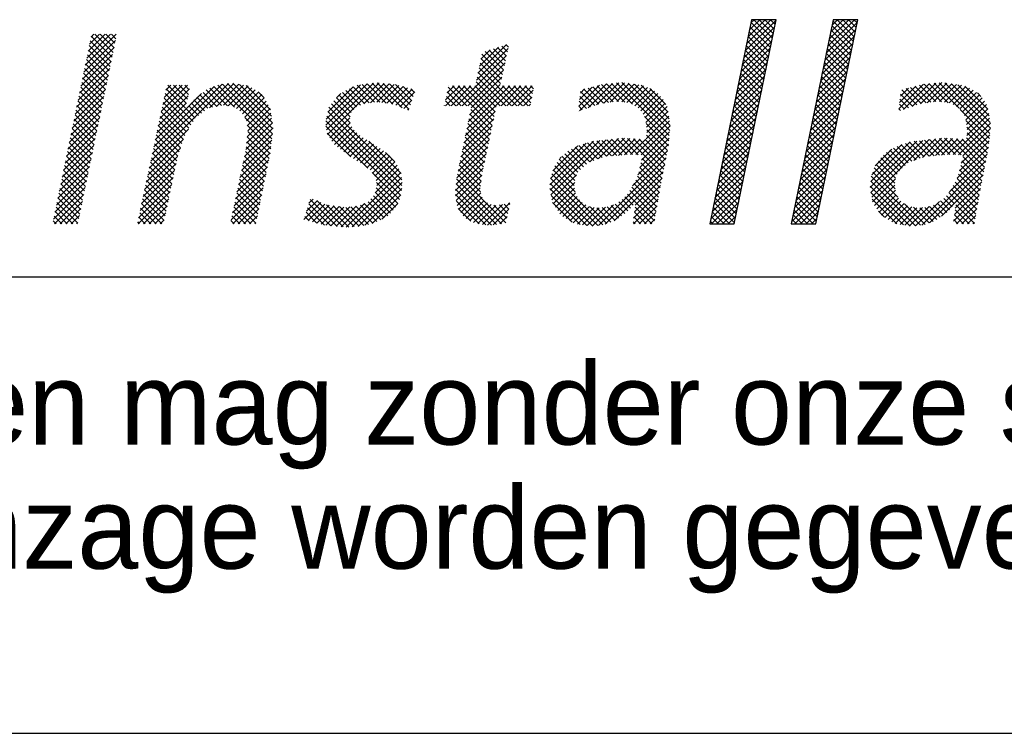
# Model space of a CAD drawing. Extents: x -1448 to 118900, y -195097 to 442500.
# Tile 77 of 103: x 103740 to 105896, y 358400 to 359963. Entities that reach past the tile are written whole.
import ezdxf

# ---------------------------------------------------------------- set-up
doc = ezdxf.new("R2010")
doc.units = 0
doc.header["$LTSCALE"] = 100
doc.layers.get('0').update_dxf_attribs({"linetype": 'CONTINUOUS'})
for name, color, linetype in [('00KAD025', 2, 'CONTINUOUS'), ('00KAD070', 5, 'CONTINUOUS'), ('7', 7, 'CONTINUOUS'), ('BL$2----', 7, 'CONTINUOUS'), ('BL$4----', 7, 'CONTINUOUS')]:
    doc.layers.add(name, color=color, linetype=linetype)
doc.styles.add('BURO-018', font='BUROFONT.shx', dxfattribs={"height": 180})
doc.styles.add('BURO-025', font='BUROFONT.shx', dxfattribs={"height": 250})
doc.styles.add('BURO-035', font='BUROFONT.shx', dxfattribs={"height": 350})
doc.styles.add('BURO-050', font='BUROFONT.shx', dxfattribs={"height": 500})

# ---------------------------------------------------------------- blocks, each defined once
blk = doc.blocks.new('A0-HOR')
at = {"layer": '00KAD025', "linetype": 'CONTINUOUS'}
blk.add_line((0, 0), (1189, 0), dxfattribs=at)
at = {"layer": '00KAD070', "linetype": 'CONTINUOUS'}
blk.add_line((10, 10), (1179, 10), dxfattribs=at)
blk = doc.blocks.new('*X1')
at = {"color": 0}
for p, q in [((36.9, -44.82), (38.854, -42.866)), ((37.016, -44.255), (38.405, -42.866)), ((37.132, -43.691), (37.956, -42.866)), ((37.248, -43.126), (37.507, -42.866)), ((38.976, -44.364), (37.478, -42.866)), ((39.052, -43.991), (37.927, -42.866)), ((39.129, -43.619), (38.376, -42.866)), ((39.205, -43.246), (38.825, -42.866)), ((39.281, -42.874), (39.274, -42.866)), ((43.442, -45.013), (45.59, -42.866)), ((43.558, -44.448), (45.141, -42.866)), ((43.674, -43.883), (44.691, -42.866)), ((43.79, -43.318), (44.242, -42.866)), ((45.584, -44.237), (44.213, -42.866)), ((45.66, -43.864), (44.662, -42.866)), ((45.737, -43.492), (45.111, -42.866)), ((45.813, -43.119), (45.56, -42.866)), ((36.668, -45.95), (39.162, -43.457)), ((36.784, -45.385), (39.278, -42.892)), ((38.823, -45.109), (37.178, -43.464)), ((38.899, -44.736), (37.255, -43.092)), ((43.21, -46.143), (45.704, -43.649)), ((43.326, -45.578), (45.82, -43.084)), ((45.431, -44.982), (43.786, -43.337)), ((45.507, -44.609), (43.863, -42.965)), ((-16.446, -46.53), (-13.951, -44.035)), ((-16.329, -45.964), (-14.4, -44.035)), ((-16.213, -45.399), (-14.849, -44.035)), ((-16.096, -44.833), (-15.298, -44.035)), ((-15.98, -44.268), (-15.747, -44.035)), ((-14.281, -45.887), (-15.966, -44.201)), ((-14.204, -45.515), (-15.684, -44.035)), ((-14.127, -45.143), (-15.235, -44.035)), ((-14.05, -44.77), (-14.786, -44.035)), ((-13.974, -44.398), (-14.337, -44.035)), ((36.552, -46.515), (39.046, -44.021)), ((38.67, -45.854), (37.025, -44.21)), ((38.746, -45.481), (37.102, -43.837)), ((43.094, -46.708), (45.588, -44.214)), ((45.201, -46.099), (43.557, -44.455)), ((45.278, -45.727), (43.633, -44.082)), ((45.354, -45.354), (43.71, -43.71)), ((-16.679, -47.66), (-14.118, -45.1)), ((-16.562, -47.095), (-14.002, -44.535)), ((-14.434, -46.632), (-16.12, -44.946)), ((-14.357, -46.26), (-16.043, -44.574)), ((15.111, -47.751), (17.673, -45.188)), ((15.228, -47.185), (17.546, -44.867)), ((15.346, -46.618), (16.88, -45.084)), ((17.45, -46.187), (16.478, -45.215)), ((17.532, -45.82), (16.817, -45.105)), ((17.614, -45.453), (17.156, -44.994)), ((17.696, -45.086), (17.494, -44.884)), ((36.32, -47.645), (38.814, -45.151)), ((36.436, -47.08), (38.93, -44.586)), ((38.517, -46.599), (36.872, -44.955)), ((38.593, -46.227), (36.949, -44.582)), ((42.978, -47.273), (45.472, -44.779)), ((45.048, -46.844), (43.404, -45.2)), ((45.125, -46.472), (43.48, -44.827)), ((-16.795, -48.226), (-14.235, -45.666)), ((-14.664, -47.749), (-16.35, -46.063)), ((-14.587, -47.376), (-16.273, -45.691)), ((-14.511, -47.004), (-16.196, -45.318)), ((13.508, -49.803), (17.544, -45.767)), ((15.463, -46.051), (16.213, -45.301)), ((17.122, -47.654), (15.473, -46.006)), ((17.204, -47.288), (15.55, -45.634)), ((17.286, -46.921), (15.801, -45.436)), ((17.368, -46.554), (16.14, -45.325)), ((36.204, -48.21), (38.698, -45.716)), ((38.364, -47.344), (36.719, -45.7)), ((38.44, -46.972), (36.796, -45.327)), ((42.746, -48.403), (45.24, -45.909)), ((42.862, -47.838), (45.356, -45.344)), ((44.895, -47.589), (43.251, -45.945)), ((44.972, -47.217), (43.327, -45.572)), ((-17.028, -49.357), (-14.468, -46.797)), ((-16.911, -48.791), (-14.351, -46.231)), ((-14.817, -48.493), (-16.503, -46.808)), ((-14.741, -48.121), (-16.426, -46.435)), ((13.957, -49.803), (17.415, -46.345)), ((18.372, -49.803), (15.319, -46.749)), ((17.039, -48.021), (15.396, -46.378)), ((35.972, -49.34), (38.466, -46.846)), ((36.088, -48.775), (38.582, -46.281)), ((38.135, -48.462), (36.49, -46.817)), ((38.211, -48.089), (36.567, -46.445)), ((38.288, -47.717), (36.643, -46.072)), ((42.63, -48.968), (45.124, -46.474)), ((44.742, -48.335), (43.098, -46.69)), ((44.819, -47.962), (43.174, -46.318)), ((-17.144, -49.922), (-14.584, -47.362)), ((-14.971, -49.238), (-16.656, -47.552)), ((-14.894, -48.866), (-16.58, -47.18)), ((14.406, -49.803), (17.285, -46.924)), ((14.675, -49.983), (17.156, -47.502)), ((17.474, -49.803), (15.164, -47.493)), ((17.923, -49.803), (15.241, -47.121)), ((35.857, -49.905), (38.35, -47.411)), ((37.982, -49.207), (36.337, -47.563)), ((38.058, -48.835), (36.414, -47.19)), ((42.398, -50.098), (44.892, -47.604)), ((42.514, -49.533), (45.008, -47.039)), ((44.59, -49.08), (42.945, -47.435)), ((44.666, -48.707), (43.022, -47.063)), ((-17.261, -50.488), (-14.701, -47.928)), ((-15.124, -49.983), (-16.81, -48.297)), ((-15.047, -49.61), (-16.733, -47.925)), ((-11.166, -54.271), (-4.903, -48.008)), ((-11.044, -53.7), (-5.414, -48.07)), ((-10.922, -53.129), (-6.052, -48.259)), ((-10.313, -50.275), (-8.189, -48.151)), ((-10.191, -49.704), (-8.638, -48.151)), ((-10.069, -49.133), (-9.087, -48.151)), ((-9.947, -48.562), (-9.536, -48.151)), ((-8.284, -49.639), (-9.772, -48.151)), ((-8.207, -49.267), (-9.323, -48.151)), ((-8.131, -48.894), (-8.874, -48.151)), ((-8.054, -48.522), (-8.425, -48.151)), ((-6.425, -49.98), (-4.451, -48.005)), ((-4.977, -49.802), (-6.384, -48.395)), ((-4.411, -49.92), (-6.066, -48.265)), ((-5.861, -49.864), (-4.07, -48.073)), ((-1.396, -52.486), (-5.747, -48.134)), ((-1.351, -52.082), (-5.368, -48.065)), ((-5.301, -49.753), (-3.689, -48.141)), ((-1.306, -51.678), (-4.968, -48.016)), ((-4.911, -49.812), (-3.308, -48.209)), ((-1.354, -51.18), (-4.547, -47.988)), ((-4.521, -49.872), (-3.006, -48.356)), ((-1.432, -50.653), (-4, -48.085)), ((-1.51, -50.126), (-3.454, -48.183)), ((2.952, -51.379), (6.281, -48.05)), ((2.995, -50.886), (5.762, -48.12)), ((3.025, -51.755), (6.799, -47.98)), ((3.098, -52.131), (7.259, -47.97)), ((3.118, -50.314), (5.158, -48.275)), ((6.082, -49.636), (4.875, -48.43)), ((6.466, -49.571), (5.165, -48.271)), ((6.874, -49.53), (5.499, -48.155)), ((7.308, -49.515), (5.895, -48.102)), ((6.015, -49.662), (7.667, -48.01)), ((7.834, -49.592), (6.29, -48.049)), ((6.566, -49.561), (8.076, -48.05)), ((8.359, -49.669), (6.686, -47.995)), ((7.065, -49.511), (8.485, -48.091)), ((9.105, -49.966), (7.093, -47.953)), ((7.484, -49.541), (8.852, -48.172)), ((9.666, -50.077), (7.591, -48.003)), ((7.876, -49.598), (9.206, -48.268)), ((9.78, -49.742), (8.09, -48.052)), ((8.267, -49.655), (9.56, -48.363)), ((9.893, -49.406), (8.588, -48.101)), ((10.007, -49.071), (9.203, -48.267)), ((10.12, -48.736), (9.818, -48.433)), ((12.61, -49.803), (14.211, -48.202)), ((12.622, -49.342), (13.762, -48.202)), ((12.739, -48.776), (13.313, -48.202)), ((14.331, -49.803), (12.835, -48.307)), ((12.855, -48.21), (12.864, -48.202)), ((13.059, -49.803), (14.66, -48.202)), ((16.382, -51.405), (13.179, -48.202)), ((16.46, -51.034), (13.628, -48.202)), ((16.538, -50.663), (14.077, -48.202)), ((14.209, -52.245), (18.252, -48.202)), ((14.325, -51.68), (17.803, -48.202)), ((14.442, -51.114), (17.354, -48.202)), ((16.616, -50.292), (14.526, -48.202)), ((14.558, -50.548), (17.026, -48.081)), ((16.694, -49.921), (14.975, -48.202)), ((17.025, -49.803), (15.087, -47.865)), ((17.1, -49.803), (18.701, -48.202)), ((18.821, -49.803), (17.22, -48.202)), ((17.549, -49.803), (19.15, -48.202)), ((19.27, -49.803), (17.669, -48.202)), ((17.998, -49.803), (19.599, -48.202)), ((19.486, -49.57), (18.118, -48.202)), ((19.563, -49.198), (18.567, -48.202)), ((19.64, -48.825), (19.016, -48.202)), ((19.716, -48.453), (19.465, -48.202)), ((23.357, -49.832), (25.047, -48.142)), ((23.42, -50.218), (25.59, -48.048)), ((23.425, -49.315), (24.442, -48.298)), ((24.107, -49.98), (26.087, -48)), ((25.361, -49.608), (24.131, -48.378)), ((25.755, -49.552), (24.488, -48.286)), ((24.795, -49.741), (26.584, -47.952)), ((26.148, -49.497), (24.845, -48.194)), ((26.555, -49.455), (25.203, -48.102)), ((25.38, -49.605), (27.039, -47.947)), ((27.081, -49.532), (25.597, -48.047)), ((25.903, -49.531), (27.429, -48.006)), ((27.683, -49.684), (26.006, -48.008)), ((30.667, -52.22), (26.416, -47.968)), ((26.425, -49.458), (27.818, -48.065)), ((30.704, -51.808), (26.825, -47.929)), ((26.836, -49.496), (28.208, -48.124)), ((27.228, -49.554), (28.591, -48.19)), ((30.742, -51.397), (27.337, -47.992)), ((27.598, -49.633), (28.907, -48.323)), ((30.662, -50.868), (27.866, -48.072)), ((30.569, -50.326), (28.396, -48.152)), ((30.397, -49.704), (29.095, -48.403)), ((35.741, -50.47), (38.234, -47.976)), ((37.829, -49.952), (36.184, -48.308)), ((37.905, -49.58), (36.261, -47.935)), ((42.282, -50.663), (44.776, -48.169)), ((44.437, -49.825), (42.792, -48.18)), ((44.513, -49.452), (42.869, -47.808)), ((49.168, -50.064), (51.158, -48.074)), ((49.237, -49.546), (50.555, -48.228)), ((49.305, -49.029), (49.95, -48.384)), ((49.569, -50.112), (51.655, -48.026)), ((50.985, -49.638), (49.776, -48.429)), ((51.379, -49.583), (50.133, -48.337)), ((50.257, -49.873), (52.152, -47.978)), ((51.773, -49.528), (50.49, -48.245)), ((52.166, -49.472), (50.847, -48.153)), ((50.933, -49.646), (52.648, -47.93)), ((52.632, -49.489), (51.212, -48.069)), ((51.456, -49.572), (53.055, -47.973)), ((53.159, -49.567), (51.622, -48.029)), ((51.978, -49.499), (53.445, -48.032)), ((54.036, -49.995), (52.031, -47.99)), ((56.526, -52.036), (52.441, -47.95)), ((52.462, -49.464), (53.835, -48.091)), ((52.853, -49.522), (54.225, -48.15)), ((56.563, -51.624), (52.887, -47.947)), ((53.245, -49.579), (54.574, -48.25)), ((56.556, -51.168), (53.416, -48.028)), ((53.564, -49.708), (54.89, -48.383)), ((56.462, -50.625), (53.945, -48.108)), ((56.368, -50.082), (54.508, -48.222)), ((-17.494, -51.619), (-14.934, -49.059)), ((-17.377, -51.053), (-14.817, -48.493)), ((-15.278, -50.727), (-16.963, -49.042)), ((-15.201, -50.355), (-16.886, -48.67)), ((-10.8, -52.559), (-7.059, -48.817)), ((-10.556, -51.417), (-8.156, -49.016)), ((-10.435, -50.846), (-8.04, -48.451)), ((-7.92, -51.349), (-10.081, -49.189)), ((-7.747, -51.073), (-10.002, -48.819)), ((-8.36, -50.012), (-9.923, -48.449)), ((-6.563, -50.012), (-7.454, -49.122)), ((-6.194, -49.932), (-7.2, -48.926)), ((-5.821, -49.856), (-6.947, -48.731)), ((-5.448, -49.78), (-6.693, -48.535)), ((-4.237, -50.036), (-2.735, -48.535)), ((-3.967, -50.216), (-2.465, -48.713)), ((-3.758, -50.455), (-2.194, -48.891)), ((-3.587, -50.733), (-2.017, -49.164)), ((-2.009, -49.179), (-2.494, -48.693)), ((3.811, -49.173), (4.163, -48.821)), ((5.001, -50.352), (3.816, -49.166)), ((5.22, -50.122), (4.016, -48.918)), ((5.445, -49.897), (4.296, -48.748)), ((5.759, -49.763), (4.585, -48.589)), ((8.612, -49.76), (9.913, -48.459)), ((8.929, -49.892), (10.138, -48.682)), ((13.433, -49.803), (12.682, -49.052)), ((13.882, -49.803), (12.759, -48.68)), ((18.447, -49.803), (19.695, -48.555)), ((18.896, -49.803), (19.579, -49.12)), ((24.314, -49.908), (23.46, -49.054)), ((23.494, -48.797), (23.837, -48.454)), ((24.647, -49.792), (23.513, -48.657)), ((24.981, -49.676), (23.774, -48.47)), ((27.877, -49.802), (29.222, -48.457)), ((28.156, -49.972), (29.484, -48.644)), ((28.369, -50.209), (29.746, -48.831)), ((28.545, -50.482), (29.96, -49.066)), ((35.509, -51.6), (38.002, -49.106)), ((35.625, -51.035), (38.118, -48.541)), ((37.676, -50.697), (36.031, -49.053)), ((37.752, -50.325), (36.108, -48.68)), ((42.166, -51.228), (44.66, -48.734)), ((44.284, -50.57), (42.639, -48.925)), ((44.36, -50.197), (42.716, -48.553)), ((50.305, -49.856), (49.325, -48.876)), ((50.638, -49.74), (49.419, -48.521)), ((53.844, -49.878), (55.181, -48.541)), ((54.113, -50.058), (55.443, -48.728)), ((54.289, -50.331), (55.684, -48.936)), ((54.465, -50.604), (55.897, -49.172)), ((55.803, -49.068), (55.513, -48.778)), ((-17.61, -52.184), (-15.05, -49.624)), ((-15.431, -51.472), (-17.116, -49.787)), ((-15.354, -51.1), (-17.04, -49.414)), ((-10.678, -51.988), (-8.272, -49.581)), ((-8.267, -51.901), (-10.239, -49.929)), ((-8.093, -51.625), (-10.16, -49.559)), ((-7.322, -50.6), (-8.104, -49.818)), ((-7.069, -50.404), (-7.892, -49.581)), ((-6.816, -50.208), (-7.681, -49.344)), ((-3.443, -51.038), (-1.855, -49.45)), ((-3.389, -51.434), (-1.692, -49.736)), ((-3.336, -51.829), (-1.529, -50.023)), ((9.088, -55.786), (3.215, -49.912)), ((4.931, -51.179), (3.415, -49.664)), ((4.915, -50.714), (3.616, -49.415)), ((9.246, -50.024), (9.909, -49.361)), ((12.535, -49.803), (12.528, -49.796)), ((12.984, -49.803), (12.605, -49.424)), ((19.345, -49.803), (19.462, -49.686)), ((23.648, -50.139), (23.355, -49.847)), ((23.981, -50.024), (23.407, -49.45)), ((28.716, -50.76), (30.172, -49.303)), ((28.774, -51.15), (30.334, -49.59)), ((28.832, -51.541), (30.492, -49.881)), ((35.393, -52.165), (37.887, -49.671)), ((37.523, -51.442), (35.879, -49.798)), ((37.599, -51.07), (35.955, -49.425)), ((41.935, -52.358), (44.428, -49.864)), ((42.051, -51.793), (44.544, -49.299)), ((44.131, -51.315), (42.486, -49.67)), ((44.207, -50.942), (42.563, -49.298)), ((49.639, -50.088), (49.22, -49.669)), ((49.972, -49.972), (49.273, -49.273)), ((54.584, -50.934), (56.089, -49.429)), ((54.642, -51.325), (56.247, -49.72)), ((-17.843, -53.315), (-15.283, -50.755)), ((-17.727, -52.75), (-15.167, -50.19)), ((-15.584, -52.217), (-17.27, -50.531)), ((-15.508, -51.844), (-17.193, -50.159)), ((-8.534, -52.531), (-10.397, -50.669)), ((-8.421, -52.196), (-10.318, -50.299)), ((-7.574, -50.797), (-8.316, -50.056)), ((-1.441, -52.89), (-3.569, -50.761)), ((-3.43, -52.822), (-1.41, -50.802)), ((-3.375, -52.318), (-1.468, -50.41)), ((9.063, -56.658), (3.048, -50.643)), ((9.103, -56.249), (3.127, -50.273)), ((3.273, -52.405), (4.899, -50.778)), ((9.563, -50.156), (9.679, -50.04)), ((14.092, -52.811), (16.618, -50.285)), ((16.227, -52.148), (14.57, -50.491)), ((16.304, -51.776), (14.647, -50.119)), ((23.314, -50.255), (23.302, -50.243)), ((30.629, -52.631), (28.662, -50.663)), ((28.793, -52.478), (30.624, -50.647)), ((28.843, -51.979), (30.558, -50.264)), ((35.161, -53.295), (37.655, -50.801)), ((35.277, -52.73), (37.771, -50.236)), ((37.37, -52.188), (35.726, -50.543)), ((37.447, -51.815), (35.802, -50.17)), ((41.819, -52.923), (44.312, -50.429)), ((43.901, -52.433), (42.257, -50.788)), ((43.978, -52.06), (42.333, -50.416)), ((44.054, -51.687), (42.41, -50.043)), ((49.305, -50.203), (49.168, -50.066)), ((53.565, -53.749), (56.496, -50.819)), ((56.488, -52.447), (54.14, -50.099)), ((54.663, -52.202), (56.429, -50.436)), ((54.7, -51.716), (56.363, -50.053)), ((-17.959, -53.88), (-15.4, -51.321)), ((-15.738, -52.961), (-17.423, -51.276)), ((-15.661, -52.589), (-17.346, -50.904)), ((-8.761, -53.203), (-10.555, -51.409)), ((-8.648, -52.867), (-10.476, -51.039)), ((-3.61, -53.9), (-1.295, -51.585)), ((-3.491, -53.331), (-1.352, -51.193)), ((-1.486, -53.294), (-3.396, -51.384)), ((8.99, -57.034), (2.968, -51.012)), ((6.354, -54.847), (2.968, -51.461)), ((3.45, -52.676), (4.935, -51.191)), ((3.647, -52.928), (5.058, -51.518)), ((13.859, -53.942), (16.379, -51.422)), ((13.976, -53.376), (16.498, -50.854)), ((15.993, -53.261), (14.34, -51.608)), ((16.071, -52.89), (14.417, -51.236)), ((16.149, -52.519), (14.493, -50.863)), ((27.966, -53.754), (30.69, -51.03)), ((28.405, -53.764), (30.739, -51.43)), ((30.591, -53.041), (28.787, -51.238)), ((35.045, -53.86), (37.539, -51.366)), ((37.217, -52.933), (35.573, -51.288)), ((37.294, -52.56), (35.649, -50.916)), ((41.587, -54.053), (44.081, -51.559)), ((41.703, -53.488), (44.197, -50.994)), ((43.748, -53.178), (42.104, -51.533)), ((43.825, -52.805), (42.18, -51.161)), ((54.004, -53.759), (56.562, -51.201)), ((56.451, -52.859), (54.594, -51.002)), ((56.392, -53.249), (54.673, -51.529)), ((-18.076, -54.446), (-15.516, -51.886)), ((-15.968, -54.078), (-17.653, -52.393)), ((-15.891, -53.706), (-17.576, -52.021)), ((-15.814, -53.334), (-17.5, -51.648)), ((-11.288, -54.842), (-8.131, -51.685)), ((-8.988, -53.874), (-10.713, -52.149)), ((-8.875, -53.538), (-10.634, -51.779)), ((-3.73, -54.468), (-1.352, -52.09)), ((-1.612, -54.066), (-3.374, -52.304)), ((-1.535, -53.694), (-3.329, -51.899)), ((4.976, -53.918), (3.076, -52.019)), ((3.9, -53.124), (5.254, -51.771)), ((4.153, -53.32), (5.467, -52.006)), ((4.408, -53.515), (5.707, -52.215)), ((4.67, -53.701), (5.982, -52.389)), ((13.743, -54.507), (16.259, -51.99)), ((15.837, -54.003), (14.187, -52.353)), ((15.915, -53.632), (14.263, -51.98)), ((28.432, -54.187), (30.694, -51.924)), ((30.444, -53.793), (28.824, -52.173)), ((30.517, -53.417), (28.865, -51.764)), ((34.929, -54.424), (37.423, -51.931)), ((36.988, -54.05), (35.343, -52.406)), ((37.064, -53.678), (35.42, -52.033)), ((37.141, -53.305), (35.496, -51.661)), ((41.471, -54.618), (43.965, -52.124)), ((43.595, -53.923), (41.951, -52.278)), ((43.672, -53.55), (42.027, -51.906)), ((54.208, -54.453), (56.516, -52.145)), ((54.355, -53.857), (56.561, -51.651)), ((56.245, -54), (54.643, -52.398)), ((56.319, -53.625), (54.684, -51.99)), ((-18.309, -55.577), (-15.749, -53.017)), ((-18.192, -55.011), (-15.633, -52.452)), ((-16.121, -54.823), (-17.806, -53.138)), ((-16.044, -54.451), (-17.73, -52.765)), ((-11.41, -55.413), (-8.537, -52.541)), ((-9.146, -54.614), (-10.871, -52.889)), ((-9.068, -54.243), (-10.792, -52.519)), ((-3.968, -55.605), (-1.464, -53.1)), ((-3.849, -55.036), (-1.408, -52.595)), ((-1.765, -54.811), (-3.462, -53.113)), ((-1.688, -54.439), (-3.418, -52.709)), ((4.933, -53.888), (6.257, -52.564)), ((5.195, -54.074), (6.532, -52.738)), ((5.468, -54.251), (6.807, -52.912)), ((5.75, -54.417), (7.082, -53.086)), ((9.024, -55.272), (6.416, -52.664)), ((13.514, -55.634), (16.021, -53.127)), ((13.626, -55.073), (16.14, -52.559)), ((15.681, -54.745), (14.033, -53.097)), ((15.759, -54.374), (14.11, -52.725)), ((21.04, -56.19), (24.553, -52.677)), ((21.05, -56.629), (25.056, -52.623)), ((21.094, -55.687), (23.956, -52.825)), ((21.121, -57.007), (25.56, -52.568)), ((21.268, -55.064), (23.277, -53.055)), ((24.246, -54.33), (23.075, -53.159)), ((24.579, -54.213), (23.378, -53.013)), ((24.911, -54.097), (23.717, -52.903)), ((25.243, -53.98), (24.056, -52.793)), ((24.247, -54.33), (26.063, -52.514)), ((25.597, -53.885), (24.405, -52.693)), ((26.014, -53.852), (24.811, -52.649)), ((24.94, -54.086), (26.567, -52.46)), ((26.43, -53.82), (25.216, -52.606)), ((25.589, -53.886), (27.049, -52.426)), ((26.846, -53.787), (25.621, -52.562)), ((27.262, -53.754), (26.026, -52.518)), ((26.077, -53.847), (27.475, -52.45)), ((27.706, -53.748), (26.432, -52.474)), ((26.564, -53.809), (27.9, -52.473)), ((28.165, -53.759), (26.837, -52.431)), ((27.052, -53.771), (28.326, -52.497)), ((30.15, -55.295), (27.295, -52.44)), ((27.527, -53.744), (28.751, -52.52)), ((30.224, -54.919), (27.77, -52.466)), ((28.138, -55.378), (30.604, -52.913)), ((30.297, -54.544), (28.245, -52.492)), ((28.285, -54.783), (30.649, -52.419)), ((30.37, -54.168), (28.721, -52.518)), ((34.697, -55.554), (37.191, -53.061)), ((34.813, -54.989), (37.307, -52.496)), ((36.835, -54.795), (35.19, -53.151)), ((36.911, -54.423), (35.267, -52.778)), ((41.355, -55.183), (43.849, -52.689)), ((43.442, -54.668), (41.798, -53.023)), ((43.519, -54.295), (41.874, -52.651)), ((46.858, -56.415), (50.62, -52.653)), ((46.912, -55.912), (50.095, -52.729)), ((46.924, -56.798), (51.123, -52.599)), ((46.995, -57.176), (51.627, -52.544)), ((46.999, -55.375), (49.43, -52.945)), ((50.237, -54.278), (49.05, -53.091)), ((50.569, -54.161), (49.372, -52.964)), ((50.901, -54.044), (49.711, -52.854)), ((51.233, -53.927), (50.05, -52.744)), ((50.399, -54.221), (52.13, -52.49)), ((51.626, -53.871), (50.429, -52.674)), ((52.042, -53.838), (50.834, -52.63)), ((51.092, -53.977), (52.634, -52.435)), ((52.458, -53.805), (51.239, -52.586)), ((52.874, -53.772), (51.644, -52.542)), ((51.649, -53.869), (53.081, -52.437)), ((53.294, -53.743), (52.049, -52.498)), ((52.137, -53.83), (53.507, -52.46)), ((53.753, -53.753), (52.455, -52.455)), ((52.624, -53.792), (53.932, -52.484)), ((54.212, -53.763), (52.874, -52.425)), ((53.111, -53.754), (54.358, -52.507)), ((56.025, -55.127), (53.35, -52.452)), ((56.098, -54.751), (53.825, -52.478)), ((53.896, -55.663), (56.412, -53.147)), ((54.061, -55.049), (56.471, -52.639)), ((56.172, -54.376), (54.3, -52.504)), ((-18.425, -56.142), (-15.866, -53.583)), ((-16.275, -55.567), (-17.96, -53.882)), ((-16.198, -55.195), (-17.883, -53.51)), ((-11.654, -56.555), (-8.996, -53.897)), ((-11.532, -55.984), (-8.767, -53.219)), ((-9.38, -55.727), (-11.108, -53.999)), ((-9.302, -55.356), (-11.029, -53.629)), ((-9.224, -54.985), (-10.95, -53.259)), ((-4.088, -56.173), (-1.52, -53.606)), ((-1.918, -55.556), (-3.604, -53.87)), ((-1.841, -55.184), (-3.526, -53.499)), ((6.033, -54.583), (7.356, -53.26)), ((6.281, -54.785), (7.613, -53.452)), ((6.523, -54.992), (7.867, -53.647)), ((6.727, -55.236), (8.121, -53.842)), ((8.522, -54.321), (7.784, -53.584)), ((13.463, -56.134), (15.901, -53.696)), ((15.533, -55.495), (13.88, -53.842)), ((15.603, -55.116), (13.956, -53.47)), ((21.832, -54.051), (21.937, -53.946)), ((23.28, -55.16), (22.006, -53.886)), ((23.512, -54.943), (22.245, -53.675)), ((23.743, -54.725), (22.483, -53.465)), ((23.975, -54.508), (22.779, -53.312)), ((27.704, -56.262), (30.51, -53.456)), ((34.581, -56.119), (37.075, -53.626)), ((36.682, -55.541), (35.038, -53.896)), ((36.758, -55.168), (35.114, -53.523)), ((41.123, -56.313), (43.617, -53.819)), ((41.239, -55.748), (43.733, -53.254)), ((43.289, -55.413), (41.645, -53.768)), ((43.366, -55.04), (41.722, -53.396)), ((47.273, -54.653), (48.607, -53.319)), ((49.049, -55.335), (47.716, -54.002)), ((49.226, -55.063), (47.955, -53.792)), ((49.457, -54.845), (48.193, -53.581)), ((49.689, -54.628), (48.457, -53.396)), ((49.92, -54.41), (48.753, -53.243)), ((53.263, -56.745), (56.303, -53.705)), ((55.951, -55.502), (54.345, -53.896)), ((-18.658, -57.273), (-16.099, -54.714)), ((-18.542, -56.708), (-15.982, -54.148)), ((-16.428, -56.312), (-18.113, -54.627)), ((-16.351, -55.94), (-18.036, -54.255)), ((-11.776, -57.126), (-9.115, -54.465)), ((-9.536, -56.469), (-11.266, -54.739)), ((-9.458, -56.098), (-11.187, -54.369)), ((-4.326, -57.31), (-1.748, -54.732)), ((-4.207, -56.742), (-1.632, -54.167)), ((-2.071, -56.301), (-3.76, -54.612)), ((-1.994, -55.929), (-3.682, -54.241)), ((6.912, -55.5), (8.329, -54.083)), ((7.021, -55.841), (8.53, -54.332)), ((7.07, -56.241), (8.719, -54.592)), ((13.412, -56.634), (15.782, -54.264)), ((15.428, -56.288), (13.726, -54.586)), ((15.48, -55.892), (13.803, -54.214)), ((23.003, -56.23), (21.429, -54.656)), ((23.052, -55.83), (21.609, -54.386)), ((23.15, -55.479), (21.788, -54.117)), ((24.952, -59.462), (30.401, -54.014)), ((25.499, -59.364), (30.291, -54.572)), ((29.93, -56.422), (28.286, -54.778)), ((30.003, -56.046), (28.375, -54.417)), ((30.077, -55.67), (28.463, -54.057)), ((34.349, -57.249), (36.843, -54.755)), ((34.465, -56.684), (36.959, -54.191)), ((36.529, -56.286), (34.885, -54.641)), ((36.606, -55.913), (34.961, -54.269)), ((41.007, -56.878), (43.501, -54.384)), ((43.137, -56.158), (41.492, -54.513)), ((43.213, -55.785), (41.569, -54.141)), ((48.867, -56.051), (47.351, -54.535)), ((48.921, -55.656), (47.531, -54.266)), ((51.024, -59.433), (56.194, -54.263)), ((55.805, -56.254), (54.168, -54.617)), ((55.878, -55.878), (54.256, -54.256)), ((-18.774, -57.839), (-16.215, -55.279)), ((-16.581, -57.057), (-18.266, -55.372)), ((-16.505, -56.684), (-18.19, -54.999)), ((-11.898, -57.697), (-9.235, -55.034)), ((-9.692, -57.211), (-11.424, -55.479)), ((-9.614, -56.84), (-11.345, -55.109)), ((-4.446, -57.878), (-1.864, -55.297)), ((-2.224, -57.046), (-3.916, -55.354)), ((-2.147, -56.674), (-3.838, -54.983)), ((4.6, -59.609), (9.003, -55.205)), ((5.083, -59.575), (9.064, -55.594)), ((8.89, -57.384), (6.691, -55.185)), ((6.939, -56.821), (8.861, -54.899)), ((13.426, -57.069), (15.662, -54.833)), ((13.486, -57.458), (15.546, -55.398)), ((17.489, -59.247), (13.573, -55.331)), ((15.442, -56.751), (13.65, -54.959)), ((25.294, -59.419), (21.182, -55.307)), ((21.192, -57.386), (23.184, -55.394)), ((23.081, -56.757), (21.3, -54.976)), ((26.222, -59.091), (30.182, -55.13)), ((29.797, -57.187), (28.108, -55.498)), ((29.863, -56.804), (28.197, -55.138)), ((34.233, -57.814), (36.727, -55.32)), ((36.376, -57.031), (34.732, -55.386)), ((36.453, -56.658), (34.808, -55.014)), ((40.775, -58.008), (43.269, -55.514)), ((40.891, -57.443), (43.385, -54.949)), ((42.984, -56.903), (41.339, -55.259)), ((43.06, -56.53), (41.416, -54.886)), ((50.916, -59.447), (46.959, -55.49)), ((49.106, -57.188), (47.076, -55.159)), ((48.879, -56.512), (47.194, -54.827)), ((51.664, -59.242), (56.085, -54.822)), ((52.633, -58.723), (55.975, -55.38)), ((55.669, -57.016), (53.99, -55.337)), ((55.735, -56.633), (54.079, -54.977)), ((-18.891, -58.404), (-16.332, -55.845)), ((-16.735, -57.801), (-18.42, -56.116)), ((-16.658, -57.429), (-18.343, -55.744)), ((-12.142, -58.839), (-9.474, -56.171)), ((-12.02, -58.268), (-9.354, -55.602)), ((-9.848, -57.953), (-11.582, -56.219)), ((-9.77, -57.582), (-11.503, -55.849)), ((-4.565, -58.447), (-1.98, -55.862)), ((-2.377, -57.791), (-4.072, -56.096)), ((-2.3, -57.419), (-3.994, -55.725)), ((5.567, -59.54), (9.114, -55.993)), ((8.757, -57.699), (7.054, -55.997)), ((16.727, -59.383), (13.465, -56.121)), ((17.122, -59.329), (13.506, -55.713)), ((13.547, -57.846), (15.477, -55.916)), ((24.496, -59.519), (21.053, -56.076)), ((24.895, -59.469), (21.096, -55.67)), ((21.295, -57.731), (23.032, -55.994)), ((29.597, -58.334), (27.638, -56.375)), ((29.664, -57.952), (27.803, -56.091)), ((27.851, -58.36), (29.964, -56.246)), ((27.919, -57.842), (30.073, -55.688)), ((29.73, -57.569), (27.969, -55.808)), ((34.118, -58.379), (36.611, -55.885)), ((36.223, -57.776), (34.579, -56.131)), ((36.3, -57.403), (34.655, -55.759)), ((40.659, -58.573), (43.153, -56.079)), ((42.754, -58.021), (41.11, -56.376)), ((42.831, -57.648), (41.186, -56.004)), ((42.907, -57.276), (41.263, -55.631)), ((50.085, -59.514), (46.871, -56.3)), ((50.516, -59.497), (46.914, -55.894)), ((47.065, -57.555), (48.909, -55.711)), ((47.219, -57.85), (48.845, -56.224)), ((55.469, -58.163), (53.554, -56.248)), ((55.536, -57.781), (53.72, -55.965)), ((53.73, -58.074), (55.866, -55.938)), ((55.602, -57.398), (53.885, -55.681)), ((-19.007, -58.969), (-16.448, -56.41)), ((-18.921, -59.332), (-16.565, -56.976)), ((-16.888, -58.546), (-18.573, -56.861)), ((-16.811, -58.174), (-18.496, -56.489)), ((-12.186, -59.332), (-9.593, -56.739)), ((-10.004, -58.695), (-11.74, -56.959)), ((-9.926, -58.324), (-11.661, -56.589)), ((-4.684, -59.015), (-2.096, -56.427)), ((-4.552, -59.332), (-2.212, -56.992)), ((-2.53, -58.536), (-4.227, -56.838)), ((-2.453, -58.164), (-4.149, -56.467)), ((6.113, -59.443), (9.081, -56.475)), ((6.707, -59.298), (8.998, -57.007)), ((8.18, -58.469), (6.795, -57.084)), ((8.404, -58.245), (6.946, -56.787)), ((8.591, -57.983), (7.029, -56.421)), ((15.86, -59.414), (13.41, -56.964)), ((16.331, -59.436), (13.423, -56.528)), ((13.683, -58.159), (15.408, -56.434)), ((13.861, -58.43), (15.457, -56.834)), ((14.039, -58.701), (15.567, -57.173)), ((24.002, -59.474), (21.026, -56.498)), ((23.463, -59.384), (21.129, -57.05)), ((21.479, -57.997), (23.026, -56.45)), ((21.662, -58.262), (23.094, -56.83)), ((21.846, -58.527), (23.231, -57.142)), ((27.746, -57.83), (27.082, -57.166)), ((29.464, -59.099), (27.306, -56.941)), ((29.531, -58.717), (27.472, -56.658)), ((27.782, -58.877), (29.865, -56.794)), ((34.002, -58.944), (36.495, -56.45)), ((34.063, -59.332), (36.379, -57.015)), ((36.07, -58.521), (34.426, -56.877)), ((36.147, -58.148), (34.502, -56.504)), ((40.543, -59.138), (43.037, -56.644)), ((42.601, -58.766), (40.957, -57.121)), ((42.678, -58.393), (41.033, -56.749)), ((49.546, -59.424), (46.925, -56.803)), ((47.403, -58.115), (48.898, -56.62)), ((47.586, -58.381), (48.968, -56.999)), ((53.683, -57.724), (53.027, -57.068)), ((55.336, -58.928), (53.222, -56.814)), ((55.403, -58.546), (53.388, -56.531)), ((53.593, -59.109), (55.665, -57.037)), ((53.662, -58.591), (55.759, -56.494)), ((-17.041, -59.291), (-18.727, -57.606)), ((-16.965, -58.918), (-18.65, -57.233)), ((-18.472, -59.332), (-16.681, -57.541)), ((-10.265, -59.332), (-11.898, -57.699)), ((-10.082, -59.066), (-11.819, -57.329)), ((-11.737, -59.332), (-9.713, -57.308)), ((-11.288, -59.332), (-9.832, -57.876)), ((-3.081, -59.332), (-4.461, -57.952)), ((-2.683, -59.281), (-4.383, -57.581)), ((-2.606, -58.909), (-4.305, -57.209)), ((-4.103, -59.332), (-2.328, -57.557)), ((1.195, -58.973), (2.565, -57.602)), ((1.395, -58.323), (2.25, -57.469)), ((1.543, -59.074), (2.881, -57.736)), ((3.361, -59.488), (1.584, -57.711)), ((1.596, -57.674), (1.934, -57.336)), ((3.861, -59.539), (1.69, -57.368)), ((1.893, -59.173), (3.233, -57.833)), ((4.361, -59.589), (2.234, -57.462)), ((2.244, -59.271), (3.628, -57.887)), ((2.594, -59.37), (4.022, -57.942)), ((4.814, -59.594), (3.012, -57.791)), ((3.373, -59.489), (4.893, -57.969)), ((5.233, -59.564), (3.545, -57.876)), ((3.78, -59.531), (5.4, -57.911)), ((5.651, -59.533), (4.066, -57.948)), ((4.188, -59.572), (6.071, -57.689)), ((6.403, -59.387), (4.976, -57.959)), ((6.748, -59.282), (5.379, -57.913)), ((7.072, -59.157), (5.749, -57.834)), ((7.388, -59.025), (6.058, -57.695)), ((7.669, -58.856), (6.368, -57.555)), ((7.95, -58.688), (6.592, -57.33)), ((7.49, -58.964), (8.759, -57.694)), ((15.332, -59.336), (13.492, -57.495)), ((14.287, -58.902), (15.743, -57.446)), ((14.575, -59.063), (15.993, -57.645)), ((14.863, -59.224), (16.303, -57.785)), ((15.218, -59.319), (16.68, -57.856)), ((15.608, -59.377), (17.211, -57.774)), ((15.999, -59.435), (17.796, -57.639)), ((17.569, -58.878), (16.519, -57.828)), ((17.648, -58.508), (16.955, -57.815)), ((17.727, -58.139), (17.334, -57.746)), ((17.807, -57.769), (17.699, -57.661)), ((22.839, -59.209), (21.232, -57.602)), ((22.081, -58.741), (23.42, -57.403)), ((22.359, -58.912), (23.646, -57.626)), ((22.636, -59.084), (23.922, -57.798)), ((22.914, -59.255), (24.222, -57.948)), ((25.636, -59.312), (24.282, -57.958)), ((24.439, -59.526), (26.153, -57.812)), ((26.558, -58.887), (25.646, -57.975)), ((26.821, -58.701), (25.986, -57.866)), ((27.084, -58.515), (26.311, -57.742)), ((27.318, -58.3), (26.585, -57.567)), ((27.532, -58.065), (26.851, -57.384)), ((27.776, -59.332), (29.771, -57.338)), ((28.225, -59.332), (29.676, -57.881)), ((35.918, -59.266), (34.273, -57.622)), ((35.994, -58.894), (34.349, -57.249)), ((34.512, -59.332), (36.263, -57.58)), ((40.798, -59.332), (42.921, -57.209)), ((42.27, -59.332), (40.804, -57.866)), ((42.525, -59.138), (40.88, -57.494)), ((41.247, -59.332), (42.805, -57.774)), ((49.007, -59.334), (47.028, -57.355)), ((47.77, -58.646), (49.157, -57.259)), ((48.048, -58.818), (49.346, -57.519)), ((48.325, -58.989), (49.611, -57.703)), ((48.603, -59.161), (49.887, -57.876)), ((48.896, -59.316), (50.236, -57.976)), ((51.298, -59.381), (49.637, -57.719)), ((50.051, -59.508), (51.63, -57.929)), ((50.511, -59.497), (52.465, -57.543)), ((52.518, -58.804), (51.64, -57.926)), ((52.781, -58.618), (51.98, -57.817)), ((53.041, -58.43), (52.276, -57.664)), ((53.255, -58.194), (52.55, -57.489)), ((53.469, -57.959), (52.796, -57.287)), ((55.27, -59.311), (53.765, -57.806)), ((53.819, -59.332), (55.57, -57.581)), ((-18.347, -59.332), (-18.957, -58.723)), ((-17.898, -59.332), (-18.88, -58.35)), ((-17.449, -59.332), (-18.803, -57.978)), ((-18.023, -59.332), (-16.798, -58.107)), ((-17.574, -59.332), (-16.914, -58.672)), ((-11.163, -59.332), (-12.056, -58.439)), ((-10.714, -59.332), (-11.977, -58.069)), ((-10.839, -59.332), (-9.952, -58.445)), ((-3.979, -59.332), (-4.617, -58.694)), ((-3.53, -59.332), (-4.539, -58.323)), ((-3.654, -59.332), (-2.445, -58.122)), ((-3.205, -59.332), (-2.561, -58.687)), ((1.623, -59.097), (1.267, -58.74)), ((2.247, -59.272), (1.373, -58.397)), ((2.862, -59.437), (1.478, -58.054)), ((2.965, -59.448), (4.416, -57.996)), ((6.027, -59.46), (4.573, -58.005)), ((14.655, -59.107), (13.636, -58.088)), ((16.465, -59.418), (17.723, -58.16)), ((16.984, -59.348), (17.6, -58.732)), ((23.267, -59.351), (24.606, -58.012)), ((23.652, -59.415), (25.019, -58.048)), ((24.037, -59.48), (25.522, -57.995)), ((25.962, -59.189), (24.821, -58.048)), ((26.288, -59.066), (25.246, -58.024)), ((28.799, -59.332), (27.848, -58.381)), ((29.248, -59.332), (27.901, -57.984)), ((28.675, -59.332), (29.582, -58.425)), ((34.636, -59.332), (34.044, -58.739)), ((35.085, -59.332), (34.12, -58.367)), ((35.534, -59.332), (34.197, -57.994)), ((34.961, -59.332), (36.148, -58.145)), ((35.41, -59.332), (36.032, -58.71)), ((41.371, -59.332), (40.651, -58.611)), ((41.821, -59.332), (40.727, -58.239)), ((41.696, -59.332), (42.689, -58.339)), ((48.031, -58.807), (47.546, -58.322)), ((49.281, -59.38), (50.621, -58.041)), ((49.666, -59.444), (51.086, -58.024)), ((51.624, -59.257), (50.365, -57.998)), ((51.95, -59.134), (50.864, -58.048)), ((52.254, -58.99), (51.27, -58.005)), ((54.393, -59.332), (53.661, -58.6)), ((54.842, -59.332), (53.713, -58.203)), ((54.268, -59.332), (55.476, -58.124)), ((54.717, -59.332), (55.381, -58.668)), ((-18.796, -59.332), (-19.033, -59.095)), ((-17.125, -59.332), (-17.031, -59.238)), ((-12.061, -59.332), (-12.214, -59.179)), ((-11.612, -59.332), (-12.135, -58.809)), ((-10.39, -59.332), (-10.071, -59.013)), ((-4.428, -59.332), (-4.695, -59.065)), ((-2.756, -59.332), (-2.677, -59.252)), ((27.901, -59.332), (27.743, -59.174)), ((28.35, -59.332), (27.795, -58.777)), ((29.124, -59.332), (29.487, -58.968)), ((34.187, -59.332), (33.967, -59.112)), ((35.859, -59.332), (35.916, -59.275)), ((40.922, -59.332), (40.574, -58.984)), ((42.145, -59.332), (42.573, -58.904)), ((53.944, -59.332), (53.608, -58.996)), ((55.166, -59.332), (55.287, -59.211))]:
    blk.add_line(p, q, dxfattribs=at)
blk = doc.blocks.new('KUIJPERSKLEUR')
at = {"layer": '7', "color": 170, "linetype": 'CONTINUOUS'}
for points in [[(-135.576, 15.632), (-136.493, 11.162), (-135.955, 11.162), (-135.038, 15.632), (-135.576, 15.632)], [(-133.789, 15.632), (-134.707, 11.162), (-134.169, 11.162), (-133.251, 15.632), (-133.789, 15.632)]]:
    blk.add_lwpolyline(points, dxfattribs=at)
at = {"color": 170, "xscale": 0.271494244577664, "yscale": 0.271494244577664, "zscale": 0.271494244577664}
blk.add_blockref('*X1', (-145.703, 27.27), dxfattribs=at)
at = {"color": 1, "style": 'BURO-018'}
for s, p in [('Deze tekening blijft eigendom en mag zonder onze schriftelijke toestemming niet', (-185, 6.326)), ('gekopieerd of aan derden ter inzage worden gegeven, noch voor of door derden worden gebruikt', (-185, 3.607))]:
    blk.add_text(s, height=1.8, dxfattribs=at).set_placement(p)
at = {"color": 150, "style": 'BURO-025'}
for tag, p in [('TKSCHAAL', (-167, 67)), ('TKBLADNR', (-124, 67)), ('TKDATCREAT', (-81, 67)), ('TKDATA', (-30, 67)), ('TKINIT', (-30, 58)), ('PRPRLEID', (-30, 49)), ('PRGRLEID', (-30, 40))]:
    blk.add_attdef(tag, p, '', height=2.5, dxfattribs=at)
at = {"color": 3, "style": 'BURO-035'}
for tag, p in [('PROMSCHR', (-177, 55)), ('TK1OMSCHR', (-177, 42))]:
    blk.add_attdef(tag, p, '', height=3.5, dxfattribs=at)
at = {"color": 1, "style": 'BURO-025'}
blk.add_attdef('TKFILE', (-4, 40), '', height=2.5, rotation=90, dxfattribs=at)
blk.add_attdef('PRNAAM', (-30, 31.5), '', height=2.5, dxfattribs=at)
at = {"color": 4, "style": 'BURO-050'}
blk.add_attdef('TKTEKNR', (-48, 19), '', height=5, dxfattribs=at)

msp = doc.modelspace()

# ---------------------------------------------------------------- block references
at = {"layer": 'BL$2----', "xscale": 100, "yscale": 100, "zscale": 100}
msp.add_blockref('A0-HOR', (0, 358400.2), dxfattribs=at)
at = {"layer": 'BL$4----', "xscale": 100, "yscale": 100, "zscale": 100}
msp.add_blockref('KUIJPERSKLEUR', (118900, 358400.2), dxfattribs=at)

doc.saveas('drawing.dxf')
